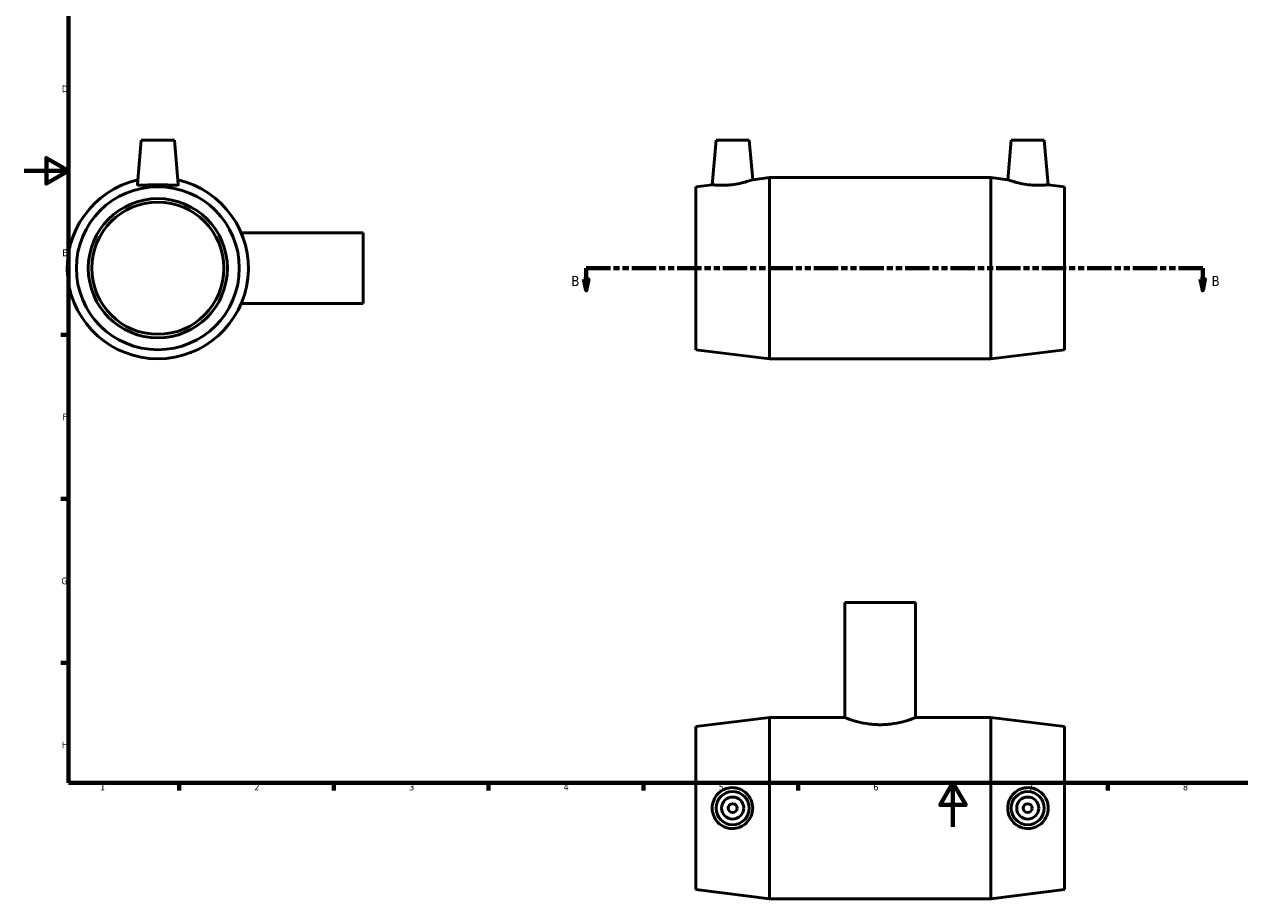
# Model space of a CAD drawing. Header units: millimetres. Extents: x 0 to 894, y -32 to 759.
# Tile 1 of 3: x 0 to 550, y -32 to 363. Entities that reach past the tile are written whole.
import ezdxf

# ---------------------------------------------------------------- set-up
doc = ezdxf.new("R2010")
doc.units = ezdxf.units.MM
doc.linetypes.add('DOUBLE_DASH_CHAIN', pattern=[1.2403, 0.6614, -0.0827, 0.1654, -0.0827, 0.1654, -0.0827])
for name, color, linetype, lineweight in [('Border (ANSI)', 7, 'Continuous', 70), ('Section Line (ANSI)', 7, 'DOUBLE_DASH_CHAIN', 70), ('Visible (ANSI)', 7, 'Continuous', 50)]:
    doc.layers.add(name, color=color, linetype=linetype, lineweight=lineweight)
doc.styles.add('Label Text (ANSI)', font='tahoma.ttf')
doc.styles.add('Note Text (ANSI)', font='tahoma.ttf')

# ---------------------------------------------------------------- blocks, each defined once
blk = doc.blocks.new('Borders Default Border')
at = {"layer": 'Border (ANSI)'}
for p, q in [((20, 222.75), (16.55, 222.75)), ((20, 148.5), (16.55, 148.5)), ((20, 74.25), (16.55, 74.25)), ((70.08, 20), (70.08, 16.55)), ((140.17, 20), (140.17, 16.55)), ((210.25, 20), (210.25, 16.55)), ((280.33, 20), (280.33, 16.55)), ((350.42, 20), (350.42, 16.55)), ((490.58, 20), (490.58, 16.55))]:
    blk.add_line(p, q, dxfattribs=at)
at = {"layer": 'Border (ANSI)', "flags": 128}
for points in [[(20, 20), (20, 574), (821, 574), (821, 20), (20, 20)], [(0, 297), (20, 297), (10, 302.77), (10, 291.23), (20, 297)], [(420.5, 0), (420.5, 20), (414.73, 10), (426.27, 10), (420.5, 20)]]:
    blk.add_lwpolyline(points, dxfattribs=at)
at = {"layer": 'Border (ANSI)', "color": 230, "true_color": 0xff0080, "char_height": 3.05, "attachment_point": 7, "style": 'Note Text (ANSI)'}
for s, insert in [('D', (16.96, 332.6)), ('E', (17.21, 258.35)), ('F', (17.29, 184.1)), ('G', (16.81, 109.79)), ('H', (16.97, 35.6)), ('1', (34.35, 16.55)), ('2', (104.2, 16.55)), ('3', (174.26, 16.49)), ('4', (244.23, 16.55)), ('5', (314.48, 16.49)), ('6', (384.49, 16.49)), ('7', (454.6, 16.55)), ('8', (524.63, 16.48))]:
    blk.add_mtext(s, dxfattribs=dict(at, insert=insert))
blk = doc.blocks.new('2dTransSection0')
at = {"layer": 'Section Line (ANSI)', "linetype": 'Continuous'}
for p, q in [((253.41, 247.93), (254.41, 242.93)), ((255.41, 247.93), (253.41, 247.93)), ((254.41, 252.93), (265.44, 252.93)), ((254.41, 252.93), (254.41, 247.93)), ((254.41, 247.93), (254.41, 242.93)), ((254.41, 242.93), (255.41, 247.93)), ((522.57, 252.93), (533.6, 252.93)), ((532.6, 247.93), (533.6, 242.93)), ((534.6, 247.93), (532.6, 247.93)), ((533.6, 252.93), (533.6, 247.93)), ((533.6, 247.93), (533.6, 242.93)), ((533.6, 242.93), (534.6, 247.93))]:
    blk.add_line(p, q, dxfattribs=at)
at = {"layer": 'Section Line (ANSI)', "linetype": 'DOUBLE_DASH_CHAIN', "ltscale": 16.631172}
blk.add_line((254.41, 252.93), (533.6, 252.93), dxfattribs=at)
at = {"layer": 'Section Line (ANSI)', "linetype": 'Continuous', "flags": 128}
for points in [[(253.41, 247.93), (254.41, 242.93), (255.41, 247.93), (253.41, 247.93)], [(532.6, 247.93), (533.6, 242.93), (534.6, 247.93), (532.6, 247.93)]]:
    blk.add_lwpolyline(points, dxfattribs=at)
at = {"layer": 'Section Line (ANSI)'}
for points in [[(253.41, 247.93), (254.41, 242.93), (255.41, 247.93), (253.41, 247.93)], [(532.6, 247.93), (533.6, 242.93), (534.6, 247.93), (532.6, 247.93)]]:
    blk.add_solid(points, dxfattribs=at)
at = {"layer": 'Section Line (ANSI)', "char_height": 4.57, "attachment_point": 7, "style": 'Label Text (ANSI)'}
for insert in [(247.66, 244.86), (537.55, 244.86)]:
    blk.add_mtext('B', dxfattribs=dict(at, insert=insert))

msp = doc.modelspace()

# ---------------------------------------------------------------- linework, layer by layer
at = {"layer": 'Visible (ANSI)'}
for p, q in [((52.959, 310.927), (51.194, 290.76)), ((67.959, 310.927), (52.959, 310.927)), ((67.959, 310.927), (69.723, 290.76)), ((313.231, 310.927), (311.465, 290.74)), ((313.231, 310.927), (328.231, 310.927)), ((328.231, 310.927), (329.8, 292.991)), ((446.831, 310.927), (445.262, 292.991)), ((461.831, 310.927), (446.831, 310.927)), ((461.831, 310.927), (463.597, 290.74)), ((329.8, 292.991), (337.431, 293.927)), ((337.431, 211.927), (337.431, 293.927)), ((337.431, 293.927), (437.631, 293.927)), ((437.631, 211.927), (437.631, 293.927)), ((445.262, 292.991), (437.631, 293.927)), ((304.031, 289.827), (311.465, 290.74)), ((304.031, 216.027), (304.031, 289.827)), ((471.031, 289.827), (463.597, 290.74)), ((471.031, 216.027), (471.031, 289.827)), ((153.459, 268.927), (98.208, 268.927)), ((153.459, 236.927), (153.459, 268.927)), ((153.459, 236.927), (98.208, 236.927)), ((304.031, 216.027), (337.431, 211.927)), ((471.031, 216.027), (437.631, 211.927)), ((337.431, 211.927), (437.631, 211.927)), ((403.531, 101.529), (371.531, 101.529)), ((371.531, 101.529), (371.531, 49.529)), ((403.531, 101.529), (403.531, 49.529)), ((304.031, 45.429), (337.431, 49.529)), ((337.431, -32.471), (337.431, 49.529)), ((337.431, 49.529), (371.531, 49.529)), ((403.531, 49.529), (437.631, 49.529)), ((437.631, -32.471), (437.631, 49.529)), ((471.031, 45.429), (437.631, 49.529)), ((304.031, -28.371), (304.031, 45.429)), ((471.031, -28.371), (471.031, 45.429)), ((304.031, -28.371), (337.431, -32.471)), ((337.431, -32.471), (437.631, -32.471)), ((471.031, -28.371), (437.631, -32.471))]:
    msp.add_line(p, q, dxfattribs=at)
for centre, radius in [((60.459, 252.927), 36.9), ((60.459, 252.927), 31.5), ((60.459, 252.927), 29.925), ((320.731, 8.529), 7.5), ((320.731, 8.529), 5), ((454.331, 8.529), 7.5), ((454.331, 8.529), 5), ((320.731, 8.529), 2), ((454.331, 8.529), 2)]:
    msp.add_circle(centre, radius, dxfattribs=at)
msp.add_arc((60.459, 252.927), 41, 102.78971, 77.21029, dxfattribs=at)
for points, knots in [([(329.8, 292.991), (329.8, 292.991), (329.562, 292.904), (328.607, 292.579), (327.89, 292.344), (326.231, 291.859), (325.169, 291.576), (322.836, 291.073), (321.564, 290.857), (320.364, 290.714)], [4.1634217, 4.1634217, 4.1634217, 4.1634217, 4.5184687, 4.5184687, 4.8735157, 4.8735157, 5.2362274, 5.2362274, 5.598939, 5.598939, 5.598939, 5.598939]), ([(454.699, 290.714), (453.498, 290.857), (452.226, 291.073), (449.893, 291.576), (448.832, 291.859), (447.172, 292.344), (446.456, 292.579), (445.5, 292.904), (445.262, 292.991), (445.262, 292.991)], [0, 0, 0, 0, 0.3627117, 0.3627117, 0.7254233, 0.7254233, 1.0804703, 1.0804703, 1.4355173, 1.4355173, 1.4355173, 1.4355173]), ([(69.723, 290.76), (69.724, 290.744), (69.723, 290.728), (69.687, 290.58), (69.429, 290.494), (68.452, 290.438), (67.734, 290.465), (66.097, 290.55), (65.065, 290.614), (62.816, 290.71), (61.599, 290.74), (59.319, 290.74), (58.101, 290.71), (55.852, 290.614), (54.821, 290.55), (53.183, 290.465), (52.465, 290.438), (51.488, 290.494), (51.23, 290.58), (51.197, 290.714)], [2.8342378, 2.8342378, 2.8342378, 2.8342378, 2.8710346, 2.8710346, 3.2109988, 3.2109988, 3.5509629, 3.5509629, 3.8929749, 3.8929749, 4.2349868, 4.2349868, 4.5769988, 4.5769988, 4.9190107, 4.9190107, 5.2589749, 5.2589749, 5.598939, 5.598939, 5.598939, 5.598939]), ([(320.364, 290.714), (319.239, 290.58), (318.04, 290.494), (315.843, 290.438), (314.844, 290.465), (313.269, 290.55), (312.588, 290.614), (311.686, 290.71), (311.465, 290.74), (311.465, 290.74)], [0, 0, 0, 0, 0.3399642, 0.3399642, 0.6799283, 0.6799283, 1.0219403, 1.0219403, 1.3639522, 1.3639522, 1.3639522, 1.3639522]), ([(463.597, 290.74), (463.597, 290.74), (463.377, 290.71), (462.474, 290.614), (461.793, 290.55), (460.219, 290.465), (459.22, 290.438), (457.022, 290.494), (455.823, 290.58), (454.699, 290.714)], [4.2349868, 4.2349868, 4.2349868, 4.2349868, 4.5769988, 4.5769988, 4.9190107, 4.9190107, 5.2589749, 5.2589749, 5.598939, 5.598939, 5.598939, 5.598939]), ([(403.531, 49.529), (403.531, 49.529), (403.433, 49.49), (403.023, 49.333), (402.711, 49.214), (401.891, 48.915), (401.382, 48.735), (400.211, 48.347), (399.549, 48.139), (397.436, 47.532), (395.651, 47.093), (392.7, 46.618), (391.672, 46.49), (389.596, 46.32), (388.548, 46.278), (386.514, 46.278), (385.467, 46.32), (383.391, 46.49), (382.362, 46.618), (379.411, 47.093), (377.627, 47.532), (375.514, 48.139), (374.851, 48.347), (373.68, 48.735), (373.171, 48.915), (372.352, 49.214), (372.04, 49.333), (371.63, 49.49), (371.531, 49.529), (371.531, 49.529)], [2.4391696, 2.4391696, 2.4391696, 2.4391696, 2.7439272, 2.7439272, 3.0486847, 3.0486847, 3.3534423, 3.3534423, 3.6581998, 3.6581998, 4.2682695, 4.2682695, 4.5733044, 4.5733044, 4.8783392, 4.8783392, 5.1833741, 5.1833741, 5.4884089, 5.4884089, 6.0984786, 6.0984786, 6.4032362, 6.4032362, 6.7079937, 6.7079937, 7.0127513, 7.0127513, 7.3175088, 7.3175088, 7.3175088, 7.3175088]), ([(320.364, -0.732), (319.239, -0.7), (318.04, -0.442), (315.843, 0.535), (314.844, 1.253), (313.269, 2.891), (312.588, 3.922), (311.686, 6.171), (311.465, 7.389), (311.465, 9.669), (311.686, 10.887), (312.588, 13.135), (313.269, 14.167), (314.844, 15.804), (315.843, 16.523), (318.04, 17.499), (319.239, 17.757), (321.564, 17.825), (322.836, 17.61), (325.169, 16.677), (326.231, 15.959), (327.89, 14.305), (328.607, 13.264), (329.562, 10.968), (329.8, 9.712), (329.8, 7.345), (329.562, 6.089), (328.607, 3.793), (327.89, 2.752), (326.231, 1.098), (325.169, 0.381), (322.836, -0.552), (321.564, -0.767), (320.364, -0.732)], [0, 0, 0, 0, 0.3399642, 0.3399642, 0.6799283, 0.6799283, 1.0219403, 1.0219403, 1.3639522, 1.3639522, 1.7059642, 1.7059642, 2.0479761, 2.0479761, 2.3879403, 2.3879403, 2.7279044, 2.7279044, 3.0906161, 3.0906161, 3.4533277, 3.4533277, 3.8083747, 3.8083747, 4.1634217, 4.1634217, 4.5184687, 4.5184687, 4.8735157, 4.8735157, 5.2362274, 5.2362274, 5.598939, 5.598939, 5.598939, 5.598939]), ([(454.699, -0.732), (453.498, -0.767), (452.226, -0.552), (449.893, 0.381), (448.832, 1.098), (447.172, 2.752), (446.456, 3.793), (445.5, 6.089), (445.262, 7.345), (445.262, 9.712), (445.5, 10.968), (446.456, 13.264), (447.172, 14.305), (448.832, 15.959), (449.893, 16.677), (452.226, 17.61), (453.498, 17.825), (455.823, 17.757), (457.022, 17.499), (459.22, 16.523), (460.219, 15.804), (461.793, 14.167), (462.474, 13.135), (463.377, 10.887), (463.597, 9.669), (463.597, 7.389), (463.377, 6.171), (462.474, 3.922), (461.793, 2.891), (460.219, 1.253), (459.22, 0.535), (457.022, -0.442), (455.823, -0.7), (454.699, -0.732)], [0, 0, 0, 0, 0.3627117, 0.3627117, 0.7254233, 0.7254233, 1.0804703, 1.0804703, 1.4355173, 1.4355173, 1.7905643, 1.7905643, 2.1456113, 2.1456113, 2.5083229, 2.5083229, 2.8710346, 2.8710346, 3.2109988, 3.2109988, 3.5509629, 3.5509629, 3.8929749, 3.8929749, 4.2349868, 4.2349868, 4.5769988, 4.5769988, 4.9190107, 4.9190107, 5.2589749, 5.2589749, 5.598939, 5.598939, 5.598939, 5.598939])]:
    msp.add_open_spline(points, degree=3, knots=knots, dxfattribs=at)
msp.add_open_spline([(51.197, 290.714), (51.194, 290.728), (51.193, 290.744), (51.194, 290.76)], degree=3, dxfattribs=at)

# ---------------------------------------------------------------- block references
msp.add_blockref('Borders Default Border', (0, 0))
at = {"layer": 'Section Line (ANSI)'}
msp.add_blockref('2dTransSection0', (0, 0), dxfattribs=at)

doc.saveas('drawing.dxf')
